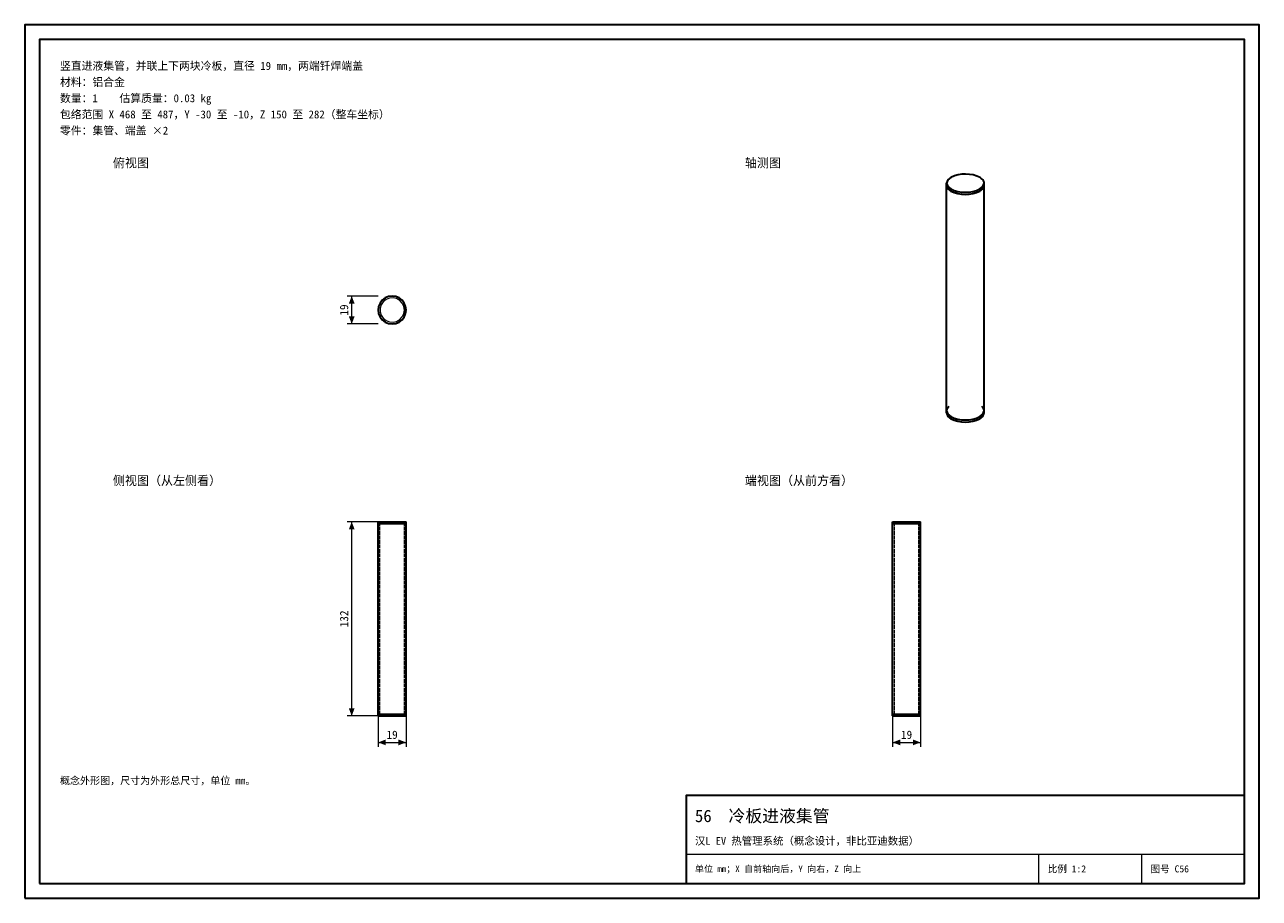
# Model space of a CAD drawing. Header units: millimetres. Extents: x 0 to 420, y 0 to 297.
import ezdxf
from ezdxf.enums import TextEntityAlignment as Align

# ---------------------------------------------------------------- set-up
doc = ezdxf.new("R2010")
doc.units = ezdxf.units.MM
doc.linetypes.add('DASHED', pattern=[1.524, 1.27, -0.254])
for name, color, linetype, lineweight, true_color in [('DIM', 7, 'Continuous', 18, 0x1e5aa0), ('FRAME', 7, 'Continuous', 35, 0x3c3c3c), ('HIDDEN', 7, 'DASHED', 13, 0x969696), ('OUTLINE', 7, 'Continuous', 35, 0x141414), ('TEXT', 7, 'Continuous', 18, 0x141414), ('THIN', 7, 'Continuous', 13, 0x6e6e6e)]:
    doc.layers.add(name, color=color, linetype=linetype, lineweight=lineweight, true_color=true_color)
doc.styles.add('ZH', font='simsun.ttc')

msp = doc.modelspace()

# ---------------------------------------------------------------- hatches: boundary and pattern name
at = {"layer": 'DIM'}
for points in [[(111.25, 204.75), (110.26, 202.15), (112.24, 202.15)], [(111.25, 195.25), (112.24, 197.85), (110.26, 197.85)], [(111.25, 128), (110.26, 125.4), (112.24, 125.4)], [(111.25, 62), (112.24, 64.6), (110.26, 64.6)], [(120.25, 53), (122.85, 52.01), (122.85, 53.99)], [(129.75, 53), (127.15, 53.99), (127.15, 52.01)], [(295.25, 53), (297.85, 52.01), (297.85, 53.99)], [(304.75, 53), (302.15, 53.99), (302.15, 52.01)]]:
    msp.add_hatch(color=7, dxfattribs=at).paths.add_polyline_path(points)

# ---------------------------------------------------------------- linework, layer by layer
for points in [[(120.25, 204.75), (109.75, 204.75)], [(111.25, 195.25), (111.25, 204.75)], [(120.25, 195.25), (109.75, 195.25)], [(120.25, 128), (109.75, 128)], [(111.25, 62), (111.25, 128)], [(120.25, 62), (109.75, 62)], [(120.25, 62), (120.25, 51.5)], [(129.75, 62), (129.75, 51.5)], [(295.25, 62), (295.25, 51.5)], [(304.75, 62), (304.75, 51.5)], [(120.25, 53), (129.75, 53)], [(295.25, 53), (304.75, 53)]]:
    msp.add_lwpolyline(points, dxfattribs=at)
at = {"layer": 'FRAME'}
for points in [[(0, 0), (420, 0), (420, 297), (0, 297)], [(5, 5), (415, 5), (415, 292), (5, 292)], [(225, 5), (415, 5), (415, 35), (225, 35)]]:
    msp.add_lwpolyline(points, close=True, dxfattribs=at)
at = {"layer": 'HIDDEN'}
for points in [[(129.75, 200), (129.59, 201.23), (129.11, 202.38), (128.36, 203.36), (127.38, 204.11), (126.23, 204.59), (125, 204.75), (123.77, 204.59), (122.62, 204.11), (121.64, 203.36), (120.89, 202.38), (120.41, 201.23), (120.25, 200), (120.41, 198.77), (120.89, 197.62), (121.64, 196.64), (122.62, 195.89), (123.77, 195.41), (125, 195.25), (126.23, 195.41), (127.38, 195.89), (128.36, 196.64), (129.11, 197.62), (129.59, 198.77), (129.75, 200)], [(129.75, 200), (129.59, 201.23), (129.11, 202.38), (128.36, 203.36), (127.38, 204.11), (126.23, 204.59), (125, 204.75), (123.77, 204.59), (122.62, 204.11), (121.64, 203.36), (120.89, 202.38), (120.41, 201.23), (120.25, 200), (120.41, 198.77), (120.89, 197.62), (121.64, 196.64), (122.62, 195.89), (123.77, 195.41), (125, 195.25), (126.23, 195.41), (127.38, 195.89), (128.36, 196.64), (129.11, 197.62), (129.59, 198.77), (129.75, 200)], [(129.75, 200), (129.59, 201.23), (129.11, 202.38), (128.36, 203.36), (127.38, 204.11), (126.23, 204.59), (125, 204.75), (123.77, 204.59), (122.62, 204.11), (121.64, 203.36), (120.89, 202.38), (120.41, 201.23), (120.25, 200), (120.41, 198.77), (120.89, 197.62), (121.64, 196.64), (122.62, 195.89), (123.77, 195.41), (125, 195.25), (126.23, 195.41), (127.38, 195.89), (128.36, 196.64), (129.11, 197.62), (129.59, 198.77), (129.75, 200)], [(129.75, 200), (129.59, 201.23), (129.11, 202.38), (128.36, 203.36), (127.38, 204.11), (126.23, 204.59), (125, 204.75), (123.77, 204.59), (122.62, 204.11), (121.64, 203.36), (120.89, 202.38), (120.41, 201.23), (120.25, 200), (120.41, 198.77), (120.89, 197.62), (121.64, 196.64), (122.62, 195.89), (123.77, 195.41), (125, 195.25), (126.23, 195.41), (127.38, 195.89), (128.36, 196.64), (129.11, 197.62), (129.59, 198.77), (129.75, 200)], [(129.75, 200), (129.59, 201.23), (129.11, 202.38), (128.36, 203.36), (127.38, 204.11), (126.23, 204.59), (125, 204.75), (123.77, 204.59), (122.62, 204.11), (121.64, 203.36), (120.89, 202.38), (120.41, 201.23), (120.25, 200), (120.41, 198.77), (120.89, 197.62), (121.64, 196.64), (122.62, 195.89), (123.77, 195.41), (125, 195.25), (126.23, 195.41), (127.38, 195.89), (128.36, 196.64), (129.11, 197.62), (129.59, 198.77), (129.75, 200)], [(129.15, 200), (128.97, 201.22), (128.43, 202.34), (127.59, 203.24), (126.52, 203.86), (125.31, 204.14), (124.08, 204.05), (122.92, 203.59), (121.96, 202.82), (121.26, 201.8), (120.9, 200.62), (120.9, 199.38), (121.26, 198.2), (121.96, 197.18), (122.92, 196.41), (124.08, 195.95), (125.31, 195.86), (126.52, 196.14), (127.59, 196.76), (128.43, 197.66), (128.97, 198.78), (129.15, 200)], [(129.15, 200), (128.97, 201.22), (128.43, 202.34), (127.59, 203.24), (126.52, 203.86), (125.31, 204.14), (124.08, 204.05), (122.92, 203.59), (121.96, 202.82), (121.26, 201.8), (120.9, 200.62), (120.9, 199.38), (121.26, 198.2), (121.96, 197.18), (122.92, 196.41), (124.08, 195.95), (125.31, 195.86), (126.52, 196.14), (127.59, 196.76), (128.43, 197.66), (128.97, 198.78), (129.15, 200)], [(129.75, 128), (128.39, 128), (127.04, 128), (125.68, 128), (124.32, 128), (122.96, 128), (121.61, 128), (120.25, 128)], [(129.75, 127.4), (128.39, 127.4), (127.04, 127.4), (125.68, 127.4), (124.32, 127.4), (122.96, 127.4), (121.61, 127.4), (120.25, 127.4)], [(129.75, 127.4), (128.39, 127.4), (127.04, 127.4), (125.68, 127.4), (124.32, 127.4), (122.96, 127.4), (121.61, 127.4), (120.25, 127.4)], [(129.15, 127.4), (127.77, 127.4), (126.38, 127.4), (125, 127.4), (123.62, 127.4), (122.23, 127.4), (120.85, 127.4)], [(120.85, 127.4), (122.23, 127.4), (123.62, 127.4), (125, 127.4), (126.38, 127.4), (127.77, 127.4), (129.15, 127.4)], [(120.85, 62.6), (120.85, 127.4)], [(129.15, 62.6), (129.15, 127.4)], [(300, 128), (299.21, 128), (298.42, 128), (297.62, 128), (296.83, 128), (296.04, 128), (295.25, 128)], [(300, 127.4), (299.21, 127.4), (298.42, 127.4), (297.62, 127.4), (296.83, 127.4), (296.04, 127.4), (295.25, 127.4)], [(300, 127.4), (299.21, 127.4), (298.42, 127.4), (297.62, 127.4), (296.83, 127.4), (296.04, 127.4), (295.25, 127.4)], [(300, 127.4), (299.31, 127.4), (298.62, 127.4), (297.93, 127.4), (297.23, 127.4), (296.54, 127.4), (295.85, 127.4)], [(295.85, 127.4), (297.23, 127.4), (298.62, 127.4), (300, 127.4), (301.38, 127.4), (302.77, 127.4), (304.15, 127.4)], [(295.85, 62.6), (295.85, 127.4)], [(304.75, 128), (303.96, 128), (303.17, 128), (302.38, 128), (301.58, 128), (300.79, 128), (300, 128)], [(304.75, 127.4), (303.96, 127.4), (303.17, 127.4), (302.38, 127.4), (301.58, 127.4), (300.79, 127.4), (300, 127.4)], [(304.15, 127.4), (303.46, 127.4), (302.77, 127.4), (302.07, 127.4), (301.38, 127.4), (300.69, 127.4), (300, 127.4)], [(304.75, 127.4), (303.96, 127.4), (303.17, 127.4), (302.38, 127.4), (301.58, 127.4), (300.79, 127.4), (300, 127.4)], [(304.15, 62.6), (304.15, 127.4)], [(129.75, 62.6), (128.39, 62.6), (127.04, 62.6), (125.68, 62.6), (124.32, 62.6), (122.96, 62.6), (121.61, 62.6), (120.25, 62.6)], [(129.75, 62.6), (128.39, 62.6), (127.04, 62.6), (125.68, 62.6), (124.32, 62.6), (122.96, 62.6), (121.61, 62.6), (120.25, 62.6)], [(129.75, 62), (128.39, 62), (127.04, 62), (125.68, 62), (124.32, 62), (122.96, 62), (121.61, 62), (120.25, 62)], [(129.15, 62.6), (127.77, 62.6), (126.38, 62.6), (125, 62.6), (123.62, 62.6), (122.23, 62.6), (120.85, 62.6)], [(120.85, 62.6), (122.23, 62.6), (123.62, 62.6), (125, 62.6), (126.38, 62.6), (127.77, 62.6), (129.15, 62.6)], [(300, 62.6), (299.21, 62.6), (298.42, 62.6), (297.62, 62.6), (296.83, 62.6), (296.04, 62.6), (295.25, 62.6)], [(300, 62.6), (299.21, 62.6), (298.42, 62.6), (297.62, 62.6), (296.83, 62.6), (296.04, 62.6), (295.25, 62.6)], [(300, 62), (299.21, 62), (298.42, 62), (297.62, 62), (296.83, 62), (296.04, 62), (295.25, 62)], [(300, 62.6), (299.31, 62.6), (298.62, 62.6), (297.93, 62.6), (297.23, 62.6), (296.54, 62.6), (295.85, 62.6)], [(295.85, 62.6), (297.23, 62.6), (298.62, 62.6), (300, 62.6), (301.38, 62.6), (302.77, 62.6), (304.15, 62.6)], [(304.75, 62.6), (303.96, 62.6), (303.17, 62.6), (302.38, 62.6), (301.58, 62.6), (300.79, 62.6), (300, 62.6)], [(304.15, 62.6), (303.46, 62.6), (302.77, 62.6), (302.07, 62.6), (301.38, 62.6), (300.69, 62.6), (300, 62.6)], [(304.75, 62.6), (303.96, 62.6), (303.17, 62.6), (302.38, 62.6), (301.58, 62.6), (300.79, 62.6), (300, 62.6)], [(304.75, 62), (303.96, 62), (303.17, 62), (302.38, 62), (301.58, 62), (300.79, 62), (300, 62)]]:
    msp.add_lwpolyline(points, dxfattribs=at)
at = {"layer": 'OUTLINE'}
for points in [[(325.08, 245), (323.92, 245.56), (322.67, 245.92), (321.39, 246.13), (320.1, 246.2), (318.8, 246.15), (317.52, 245.96), (316.26, 245.63), (315.08, 245.1), (314.07, 244.29), (313.59, 243.12)], [(326.41, 243.12), (326.36, 243.52), (326.21, 243.89), (325.99, 244.22), (325.72, 244.51), (325.41, 244.77), (325.08, 245)], [(313.59, 243.12), (314.06, 241.96), (315.05, 241.16), (316.22, 240.63), (317.45, 240.29), (318.72, 240.1), (320, 240.03), (321.28, 240.1), (322.55, 240.29), (323.78, 240.63), (324.95, 241.16), (325.94, 241.96), (326.41, 243.12)], [(313.59, 242.41), (313.59, 243.12)], [(313.59, 242.41), (314.06, 241.25), (315.05, 240.45), (316.22, 239.92), (317.45, 239.58), (318.72, 239.39), (320, 239.32), (321.28, 239.39), (322.55, 239.58), (323.78, 239.92), (324.95, 240.45), (325.94, 241.25), (326.41, 242.41)], [(313.59, 242.41), (314.06, 241.25), (315.05, 240.45), (316.22, 239.92), (317.45, 239.58), (318.72, 239.39), (320, 239.32), (321.28, 239.39), (322.55, 239.58), (323.78, 239.92), (324.95, 240.45), (325.94, 241.25), (326.41, 242.41)], [(313.59, 165.71), (313.59, 242.41)], [(326.41, 242.41), (326.41, 243.12)], [(326.41, 165.71), (326.41, 242.41)], [(129.75, 200), (129.59, 201.23), (129.11, 202.38), (128.36, 203.36), (127.38, 204.11), (126.23, 204.59), (125, 204.75), (123.77, 204.59), (122.62, 204.11), (121.64, 203.36), (120.89, 202.38), (120.41, 201.23), (120.25, 200), (120.41, 198.77), (120.89, 197.62), (121.64, 196.64), (122.62, 195.89), (123.77, 195.41), (125, 195.25), (126.23, 195.41), (127.38, 195.89), (128.36, 196.64), (129.11, 197.62), (129.59, 198.77), (129.75, 200)], [(314.4, 167.21), (314.18, 167.01), (313.99, 166.79), (313.83, 166.55), (313.7, 166.28), (313.62, 166), (313.59, 165.71)], [(313.59, 165.71), (314.06, 164.55), (315.05, 163.75), (316.22, 163.22), (317.45, 162.88), (318.72, 162.69), (320, 162.63), (321.28, 162.69), (322.55, 162.88), (323.78, 163.22), (324.95, 163.75), (325.94, 164.55), (326.41, 165.71)], [(313.59, 165.71), (314.06, 164.55), (315.05, 163.75), (316.22, 163.22), (317.45, 162.88), (318.72, 162.69), (320, 162.63), (321.28, 162.69), (322.55, 162.88), (323.78, 163.22), (324.95, 163.75), (325.94, 164.55), (326.41, 165.71)], [(313.59, 165), (313.59, 165.71)], [(313.59, 165), (314.06, 163.84), (315.05, 163.04), (316.22, 162.51), (317.45, 162.17), (318.72, 161.98), (320, 161.91), (321.28, 161.98), (322.55, 162.17), (323.78, 162.51), (324.95, 163.04), (325.94, 163.84), (326.41, 165)], [(326.41, 165.71), (326.38, 166), (326.3, 166.28), (326.17, 166.55), (326.01, 166.79), (325.82, 167.01), (325.6, 167.21)], [(326.41, 165), (326.41, 165.71)], [(120.25, 128), (121.61, 128), (122.96, 128), (124.32, 128), (125.68, 128), (127.04, 128), (128.39, 128), (129.75, 128)], [(120.25, 127.4), (120.25, 128)], [(120.25, 127.4), (121.61, 127.4), (122.96, 127.4), (124.32, 127.4), (125.68, 127.4), (127.04, 127.4), (128.39, 127.4), (129.75, 127.4)], [(120.25, 127.4), (121.61, 127.4), (122.96, 127.4), (124.32, 127.4), (125.68, 127.4), (127.04, 127.4), (128.39, 127.4), (129.75, 127.4)], [(120.25, 62.6), (120.25, 127.4)], [(129.75, 127.4), (129.75, 128)], [(129.75, 62.6), (129.75, 127.4)], [(295.25, 128), (296.61, 128), (297.96, 128), (299.32, 128), (300.68, 128), (302.04, 128), (303.39, 128), (304.75, 128)], [(295.25, 127.4), (295.25, 128)], [(295.25, 127.4), (296.61, 127.4), (297.96, 127.4), (299.32, 127.4), (300.68, 127.4), (302.04, 127.4), (303.39, 127.4), (304.75, 127.4)], [(295.25, 127.4), (296.61, 127.4), (297.96, 127.4), (299.32, 127.4), (300.68, 127.4), (302.04, 127.4), (303.39, 127.4), (304.75, 127.4)], [(295.25, 62.6), (295.25, 127.4)], [(304.75, 127.4), (304.75, 128)], [(304.75, 62.6), (304.75, 127.4)], [(120.25, 62.6), (121.61, 62.6), (122.96, 62.6), (124.32, 62.6), (125.68, 62.6), (127.04, 62.6), (128.39, 62.6), (129.75, 62.6)], [(120.25, 62.6), (121.61, 62.6), (122.96, 62.6), (124.32, 62.6), (125.68, 62.6), (127.04, 62.6), (128.39, 62.6), (129.75, 62.6)], [(120.25, 62), (120.25, 62.6)], [(120.25, 62), (121.61, 62), (122.96, 62), (124.32, 62), (125.68, 62), (127.04, 62), (128.39, 62), (129.75, 62)], [(129.75, 62), (129.75, 62.6)], [(295.25, 62.6), (296.61, 62.6), (297.96, 62.6), (299.32, 62.6), (300.68, 62.6), (302.04, 62.6), (303.39, 62.6), (304.75, 62.6)], [(295.25, 62.6), (296.61, 62.6), (297.96, 62.6), (299.32, 62.6), (300.68, 62.6), (302.04, 62.6), (303.39, 62.6), (304.75, 62.6)], [(295.25, 62), (295.25, 62.6)], [(295.25, 62), (296.61, 62), (297.96, 62), (299.32, 62), (300.68, 62), (302.04, 62), (303.39, 62), (304.75, 62)], [(304.75, 62), (304.75, 62.6)]]:
    msp.add_lwpolyline(points, dxfattribs=at)
at = {"layer": 'THIN'}
for points in [[(225, 15), (415, 15)], [(345, 5), (345, 15)], [(380, 5), (380, 15)]]:
    msp.add_lwpolyline(points, dxfattribs=at)

# ---------------------------------------------------------------- texts
at = {"layer": 'DIM', "style": 'ZH'}
for s, p in [('19', (108.65, 200)), ('132', (108.65, 95))]:
    msp.add_text(s, height=2.8, rotation=90, dxfattribs=at).set_placement(p, align=Align.MIDDLE_CENTER)
for p in [(125, 55.6), (300, 55.6)]:
    msp.add_text('19', height=2.8, dxfattribs=at).set_placement(p, align=Align.MIDDLE_CENTER)
at = {"layer": 'TEXT', "style": 'ZH'}
for s, height, p in [('竖直进液集管，并联上下两块冷板，直径 19 mm，两端钎焊端盖', 2.7, (12, 283)), ('材料：铝合金', 2.7, (12, 277.5)), ('数量：1    估算质量：0.03 kg', 2.7, (12, 272)), ('包络范围 X 468 至 487，Y -30 至 -10，Z 150 至 282（整车坐标）', 2.7, (12, 266.5)), ('零件：集管、端盖 ×2', 2.7, (12, 261)), ('俯视图', 3, (30, 250)), ('轴测图', 3, (245, 250)), ('侧视图（从左侧看）', 3, (30, 142)), ('端视图（从前方看）', 3, (245, 142)), ('概念外形图，尺寸为外形总尺寸，单位 mm。', 2.5, (12, 40)), ('56  冷板进液集管', 4.2, (228, 28)), ('汉L EV 热管理系统（概念设计，非比亚迪数据）', 2.6, (228, 19.5)), ('单位 mm；X 自前轴向后，Y 向右，Z 向上', 2.2, (228, 10)), ('比例 1:2', 2.4, (348, 10)), ('图号 C56', 2.4, (383, 10))]:
    msp.add_text(s, height=height, dxfattribs=at).set_placement(p, align=Align.MIDDLE_LEFT)

doc.saveas('drawing.dxf')
